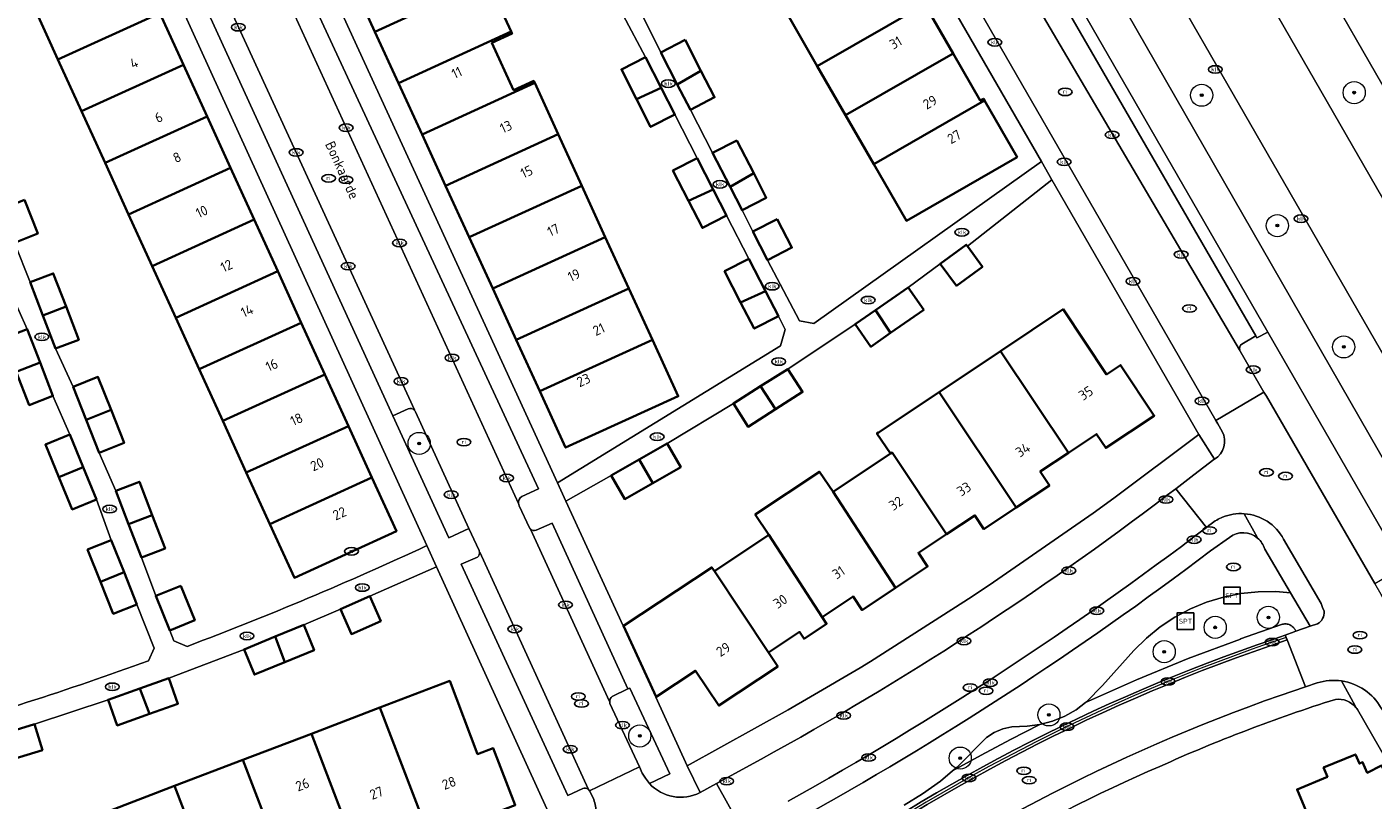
# Model space of a CAD drawing. Header units: metres. Extents: x 103671 to 105190, y 427150 to 429171.
# Tile 32 of 256: x 104116 to 104238, y 427272 to 427341. Entities that reach past the tile are written whole.
import ezdxf
from ezdxf.enums import TextEntityAlignment as Align

# ---------------------------------------------------------------- set-up
doc = ezdxf.new("R2010")
doc.units = ezdxf.units.M
for name, color, linetype, lineweight in [('B-WE-GR-BEPLANTING_CULTUUR_HEESTERS-GV', 253, 'Continuous', 18), ('B-WE-GR-BOOM-S', 253, 'Continuous', 25), ('B-WE-GR-HAAG-GV', 253, 'Continuous', 13), ('B-WE-IE-MEUBILAIR-S', 253, 'Continuous', 25), ('B-WE-IE-MEUBILAIR_WEGMEUBILAIR-S', 253, 'Continuous', 25), ('B-WE-OG-BEBOUWING-GV', 253, 'Continuous', 35), ('B-WE-OG-BEBOUWING-T18', 7, 'Continuous', 18), ('B-WE-OG-TERREIN_BEGROEID-GV', 253, 'Continuous', 18), ('B-WE-OG-TERREIN_ERF-GV', 253, 'Continuous', 18), ('B-WE-OG-TOPOGRAFIE-T18', 7, 'Continuous', 18), ('B-WE-RI-HWA_GOOT_MOLGOOT-G', 253, 'Continuous', 18), ('B-WE-VH-GESLOTENVERHARDING_ASFALT-GV', 253, 'Continuous', 18), ('B-WE-VH-ONVERHARD_ZAND-GV', 253, 'Continuous', 18), ('B-WE-VH-OPENVERHARDING-GV', 253, 'Continuous', 18), ('B-WE-VH-OPENVERHARDING_BETONSTRAATSTEEN-GV', 253, 'Continuous', 18), ('B-WE-VH-OPENVERHARDING_TEGEL-GV', 253, 'Continuous', 18)]:
    doc.layers.add(name, color=color, linetype=linetype, lineweight=lineweight)
doc.styles.add('NLCS-ISO', font='NLCS-ISO.ttf')
doc.styles.add('NLCS-ISO-M500-T18', font='NLCS-ISO.ttf', dxfattribs={"height": 0.9})

# ---------------------------------------------------------------- blocks, each defined once
blk = doc.blocks.new('SIE-MEUBILAIR_PUT_KOLK-SO')
blk.add_ellipse((0, 0), major_axis=(1.25, 0), ratio=0.54)
at = {"style": 'NLCS-ISO'}
blk.add_text('klk', height=0.75, dxfattribs=at).set_placement((0.03, 0), align=Align.MIDDLE_CENTER)
blk = doc.blocks.new('SIE-MEUBILAIR_PUT_RIOOLPUT-SO')
blk.add_ellipse((0, 0), major_axis=(1.25, 0), ratio=0.54)
at = {"style": 'NLCS-ISO'}
blk.add_text('ri', height=0.75, dxfattribs=at).set_placement((-0.04, 0.07), align=Align.MIDDLE_CENTER)
blk = doc.blocks.new('SIE-WEG_SPEELTOESTEL-SO')
at = {"flags": 128}
blk.add_lwpolyline([(-3.75, -3.75), (3.75, -3.75), (3.75, 3.75), (-3.75, 3.75)], close=True, dxfattribs=at)
at = {"style": 'NLCS-ISO'}
blk.add_text('SPT', height=2.25, dxfattribs=at).set_placement((0, 0), align=Align.MIDDLE_CENTER)
blk = doc.blocks.new('SGR-BOOM_GBKN-SO')
at = {"linetype": 'ByBlock', "lineweight": 18}
h = blk.add_hatch(color=0, dxfattribs=at)
h.dxf.hatch_style = 1
edge = h.paths.add_edge_path()
edge.add_arc((0, 0), 0.25, 0, 360)
at = {"color": 0, "linetype": 'ByBlock', "lineweight": 18}
for radius in [2, 0.25]:
    blk.add_circle((0, 0), radius, dxfattribs=at)
at = {"color": 0, "linetype": 'ByBlock', "lineweight": 18, "style": 'NLCS-ISO'}
blk.add_attdef('SOORT', (2.5, 0), '', height=1.5, dxfattribs=at)

msp = doc.modelspace()

# ---------------------------------------------------------------- linework, layer by layer
at = {"layer": 'B-WE-GR-BEPLANTING_CULTUUR_HEESTERS-GV', "flags": 128}
for points in [[(104150.798, 427306.815), (104149.438, 427306.193), (104154.475, 427295.195), (104156.289, 427296.026), (104151.461, 427306.569)], [(104169.011, 427280.235), (104171.661, 427274.504), (104171.916, 427273.952), (104172.225, 427273.48), (104172.566, 427273.007), (104174.414, 427273.886), (104170.8, 427281.605)], [(104170.8, 427281.605), (104170.612, 427281.538), (104169.208, 427280.871)]]:
    msp.add_lwpolyline(points, dxfattribs=at)
at = {"layer": 'B-WE-GR-BEPLANTING_CULTUUR_HEESTERS-GV'}
for points in [[(104151.393, 427306.678, 0.3396482), (104150.798, 427306.815)], [(104151.461, 427306.569, 0.0602283), (104151.393, 427306.678)], [(104169.208, 427280.871, 0.2645438), (104168.985, 427280.355)], [(104168.985, 427280.355, 0.0512088), (104169.011, 427280.235)]]:
    msp.add_lwpolyline(points, format="xyb", dxfattribs=at)
at = {"layer": 'B-WE-GR-HAAG-GV', "flags": 128}
msp.add_lwpolyline([(104176.499, 427403.742), (104173.616, 427408.942), (104168.939, 427416.851), (104167.974, 427416.256), (104198.952, 427362.437), (104199.567, 427361.993), (104202.433, 427356.905), (104202.499, 427356.278), (104227.257, 427313.407), (104227.367, 427313.223), (104228.358, 427313.747)], close=True, dxfattribs=at)
at = {"layer": 'B-WE-OG-BEBOUWING-GV', "flags": 128}
for points in [[(104145.689, 427345.496), (104147.814, 427340.859), (104157.972, 427345.515), (104155.853, 427350.154)], [(104194.857, 427347.747), (104185.183, 427342.189), (104187.706, 427337.756), (104197.405, 427343.329)], [(104119.214, 427338.346), (104128.417, 427342.542), (104126.209, 427347.383), (104117.007, 427343.187)], [(104147.814, 427340.859), (104149.938, 427336.224), (104160.095, 427340.878), (104157.972, 427345.515)], [(104190.252, 427333.337), (104199.953, 427338.911), (104197.405, 427343.329), (104187.706, 427337.756)], [(104130.541, 427337.884), (104128.417, 427342.542), (104119.214, 427338.346), (104121.339, 427333.687)], [(104162.218, 427336.241), (104162.132, 427336.428), (104160.314, 427335.596), (104158.361, 427339.86), (104160.18, 427340.693), (104160.095, 427340.878), (104149.938, 427336.224), (104152.064, 427331.584)], [(104175.787, 427340.121), (104173.6, 427338.995), (104175.084, 427336.112), (104177.217, 427337.343)], [(104192.798, 427328.919), (104202.788, 427334.656), (104202.694, 427334.819), (104202.408, 427334.654), (104199.953, 427338.911), (104190.252, 427333.337)], [(104132.666, 427333.225), (104130.541, 427337.884), (104121.339, 427333.687), (104123.463, 427329.028)], [(104172.229, 427338.581), (104170.035, 427337.467), (104171.4, 427334.781), (104173.638, 427335.806)], [(104177.217, 427337.343), (104175.084, 427336.112), (104176.264, 427333.82), (104178.451, 427334.946)], [(104154.187, 427326.951), (104164.341, 427331.604), (104162.218, 427336.241), (104152.064, 427331.584)], [(104173.638, 427335.806), (104171.4, 427334.781), (104172.671, 427332.278), (104174.864, 427333.392)], [(104202.788, 427334.656), (104192.798, 427328.919), (104195.744, 427323.807), (104205.736, 427329.547)], [(104125.588, 427324.369), (104134.79, 427328.566), (104132.666, 427333.225), (104123.463, 427329.028)], [(104164.341, 427331.604), (104154.187, 427326.951), (104156.312, 427322.315), (104166.465, 427326.968)], [(104180.443, 427331.056), (104178.256, 427329.93), (104179.84, 427326.853), (104181.973, 427328.084)], [(104176.878, 427329.452), (104174.688, 427328.33), (104176.086, 427325.602), (104178.325, 427326.627)], [(104134.79, 427328.566), (104125.588, 427324.369), (104127.712, 427319.71), (104136.915, 427323.907)], [(104181.973, 427328.084), (104179.84, 427326.853), (104180.919, 427324.756), (104183.106, 427325.882)], [(104166.465, 427326.968), (104156.312, 427322.315), (104158.435, 427317.679), (104168.587, 427322.331)], [(104116.195, 427325.677), (104114.114, 427324.856), (104115.312, 427321.816), (104117.394, 427322.637)], [(104178.325, 427326.627), (104176.086, 427325.602), (104177.343, 427323.15), (104179.532, 427324.272)], [(104136.915, 427323.907), (104127.712, 427319.71), (104129.837, 427315.052), (104139.039, 427319.248)], [(104184.084, 427323.96), (104181.899, 427322.83), (104183.231, 427320.254), (104185.416, 427321.384)], [(104170.711, 427317.694), (104168.587, 427322.331), (104158.435, 427317.679), (104160.56, 427313.042)], [(104201.245, 427321.495), (104201.139, 427321.639), (104198.803, 427319.922), (104200.26, 427317.94), (104202.596, 427319.657)], [(104181.541, 427320.363), (104179.354, 427319.237), (104180.798, 427316.433), (104183.037, 427317.458)], [(104116.72, 427318.257), (104117.866, 427315.262), (104119.945, 427316.057), (104118.799, 427319.052)], [(104129.837, 427315.052), (104131.961, 427310.393), (104141.164, 427314.589), (104139.039, 427319.248)], [(104172.834, 427313.057), (104170.711, 427317.694), (104160.56, 427313.042), (104162.684, 427308.406)], [(104183.037, 427317.458), (104180.798, 427316.433), (104182.018, 427314.063), (104184.205, 427315.189)], [(104197.321, 427315.766), (104195.914, 427317.784), (104192.959, 427315.724), (104194.325, 427313.677)], [(104119.945, 427316.057), (104117.866, 427315.262), (104119.011, 427312.266), (104121.09, 427313.061)], [(104192.959, 427315.724), (104191.138, 427314.455), (104192.545, 427312.436), (104194.325, 427313.677)], [(104210.354, 427302.849), (104212.902, 427304.544), (104213.733, 427303.296), (104218.109, 427306.195), (104215.057, 427310.767), (104213.801, 427309.929), (104209.881, 427315.809), (104204.224, 427312.034)], [(104116.428, 427314.004), (104114.284, 427313.168), (104115.456, 427310.164), (104117.6, 427311)], [(104131.961, 427310.393), (104134.086, 427305.734), (104143.288, 427309.93), (104141.164, 427314.589)], [(104172.834, 427313.057), (104162.684, 427308.406), (104165.01, 427303.331), (104175.168, 427307.96)], [(104117.6, 427311), (104115.456, 427310.164), (104116.628, 427307.159), (104118.772, 427307.995)], [(104198.691, 427308.339), (104205.649, 427297.917), (104208.646, 427299.911), (104207.815, 427301.16), (104210.354, 427302.849), (104204.224, 427312.034)], [(104143.288, 427309.93), (104134.086, 427305.734), (104136.21, 427301.075), (104145.413, 427305.272)], [(104185.059, 427310.42), (104182.601, 427308.864), (104183.926, 427306.78), (104186.382, 427308.348)], [(104120.58, 427308.813), (104121.761, 427305.835), (104124.008, 427306.726), (104122.827, 427309.704)], [(104182.601, 427308.864), (104180.142, 427307.308), (104181.469, 427305.211), (104183.926, 427306.78)], [(104205.649, 427297.917), (104198.691, 427308.339), (104193.241, 427304.701), (104193.094, 427304.603), (104194.31, 427302.782), (104194.457, 427302.88), (104199.371, 427295.519), (104201.921, 427297.211), (104202.735, 427295.978)], [(104124.008, 427306.726), (104121.761, 427305.835), (104122.941, 427302.857), (104125.189, 427303.748)], [(104138.335, 427296.416), (104147.537, 427300.613), (104145.413, 427305.272), (104136.21, 427301.075)], [(104120.279, 427304.497), (104118.094, 427303.595), (104119.301, 427300.67), (104121.486, 427301.572)], [(104174.18, 427303.707), (104171.654, 427302.264), (104172.874, 427300.128), (104175.4, 427301.571)], [(104194.756, 427290.657), (104197.659, 427292.583), (104196.83, 427293.833), (104199.371, 427295.519), (104194.457, 427302.88), (104194.31, 427302.782), (104189.137, 427299.328)], [(104121.486, 427301.572), (104119.301, 427300.67), (104120.507, 427297.745), (104122.693, 427298.647)], [(104171.654, 427302.264), (104169.127, 427300.821), (104170.347, 427298.685), (104172.874, 427300.128)], [(104124.435, 427299.42), (104125.59, 427296.416), (104127.721, 427297.235), (104126.567, 427300.239)], [(104147.537, 427300.613), (104138.335, 427296.416), (104140.542, 427291.575), (104149.745, 427295.772)], [(104188.141, 427288.033), (104190.936, 427289.897), (104191.743, 427288.657), (104194.756, 427290.657), (104189.137, 427299.328), (104187.921, 427301.15), (104182.115, 427297.274), (104183.331, 427295.453)], [(104127.721, 427297.235), (104125.59, 427296.416), (104126.744, 427293.411), (104128.875, 427294.23)], [(104183.323, 427284.821), (104186.119, 427286.685), (104186.524, 427286.077), (104188.546, 427287.425), (104188.141, 427288.033), (104183.331, 427295.453), (104178.424, 427292.177)], [(104124.024, 427294.966), (104121.896, 427294.119), (104123.05, 427291.22), (104125.178, 427292.067)], [(104125.178, 427292.067), (104123.05, 427291.22), (104124.204, 427288.321), (104126.331, 427289.168)], [(104170.221, 427287.247), (104173.174, 427280.817), (104176.729, 427283.176), (104178.835, 427280.037), (104184.15, 427283.581), (104183.323, 427284.821), (104178.424, 427292.177), (104178.197, 427292.518)], [(104130.29, 427290.855), (104128.035, 427289.934), (104129.304, 427286.825), (104131.56, 427287.746)], [(104147.348, 427289.917), (104144.696, 427288.751), (104145.686, 427286.499), (104148.338, 427287.665)], [(104141.385, 427287.314), (104138.817, 427286.262), (104139.694, 427283.964), (104142.317, 427285.039)], [(104138.817, 427286.262), (104136.001, 427285.108), (104136.934, 427282.832), (104139.694, 427283.964)], [(104129.213, 427282.521), (104126.601, 427281.587), (104127.479, 427279.289), (104130.041, 427280.206)], [(104152.217, 427269.503), (104155.03, 427270.584), (104155.568, 427269.184), (104160.46, 427271.062), (104158.473, 427276.207), (104157.074, 427275.667), (104154.562, 427282.266), (104148.262, 427279.859)], [(104126.601, 427281.587), (104123.738, 427280.562), (104124.567, 427278.246), (104127.479, 427279.289)], [(104152.217, 427269.503), (104148.262, 427279.859), (104142.074, 427277.496), (104146.578, 427265.745), (104149.861, 427267.001), (104149.327, 427268.393)], [(104117.098, 427278.368), (104114.172, 427277.472), (104115.052, 427275.169), (104117.818, 427276.016)], [(104139.877, 427264.788), (104142.692, 427265.865), (104143.228, 427264.464), (104146.578, 427265.745), (104142.074, 427277.496), (104135.908, 427275.14)], [(104129.743, 427272.785), (104134.248, 427261.031), (104137.534, 427262.286), (104136.985, 427263.682), (104139.877, 427264.788), (104135.908, 427275.14)], [(104237.295, 427273.971), (104236.899, 427274.93), (104236.611, 427274.811), (104236.254, 427275.637), (104233.378, 427274.441), (104233.724, 427273.61), (104230.99, 427272.474), (104235.788, 427260.932), (104241.689, 427263.384), (104240.667, 427265.848), (104242.833, 427266.939), (104238.612, 427274.626)], [(104129.743, 427272.785), (104123.577, 427270.43), (104127.546, 427260.075), (104130.363, 427261.151), (104130.899, 427259.75), (104134.248, 427261.031)]]:
    msp.add_lwpolyline(points, close=True, dxfattribs=at)
at = {"layer": 'B-WE-OG-TERREIN_BEGROEID-GV', "flags": 128}
for points in [[(104187.905, 427424.364), (104185.143, 427429.122), (104180.742, 427426.599), (104183.124, 427422.457), (104187.236, 427415.322), (104199.25, 427394.428), (104252.059, 427302.612), (104253.469, 427300.178), (104257.87, 427302.721), (104242.871, 427328.799)], [(104232.158, 427287.199), (104230.384, 427290.216), (104229.069, 427290.323), (104227.481, 427290.313), (104225.901, 427290.15), (104224.344, 427289.835), (104222.824, 427289.372), (104221.357, 427288.764), (104219.954, 427288.017), (104218.631, 427287.139), (104217.398, 427286.136), (104216.268, 427285.02), (104213.434, 427281.854), (104211.991, 427280.371), (104211.913, 427280.312), (104216.504, 427282.361), (104221.161, 427284.276), (104225.874, 427286.049), (104225.878, 427286.051), (104225.881, 427286.052), (104229.589, 427287.353), (104229.671, 427287.377), (104229.754, 427287.395), (104229.839, 427287.406), (104229.925, 427287.409), (104230.01, 427287.405), (104230.095, 427287.394), (104230.178, 427287.375), (104230.26, 427287.35), (104230.339, 427287.317), (104230.415, 427287.278), (104230.487, 427287.233), (104230.556, 427287.181), (104230.619, 427287.124), (104230.678, 427287.062), (104230.731, 427286.995), (104230.778, 427286.923), (104230.874, 427286.746)], [(104199.909, 427274.138), (104202.501, 427275.576), (104205.126, 427276.972), (104207.769, 427278.318), (104206.625, 427278.169), (104205.262, 427278.119), (104204.446, 427277.943), (104203.676, 427277.62), (104202.978, 427277.163), (104200.316, 427274.48)]]:
    msp.add_lwpolyline(points, close=True, dxfattribs=at)
for points in [[(104177.368, 427424.635), (104170.659, 427420.896), (104171.511, 427419.451), (104180.659, 427403.511), (104187.609, 427391.456), (104240.978, 427298.436), (104242.976, 427294.997), (104243.027, 427295.027), (104243.476, 427294.279), (104247.441, 427296.612), (104246.676, 427297.939), (104198.07, 427382.417)], [(104225.847, 427312.033), (104227.997, 427308.335), (104228.217, 427307.958), (104232.262, 427301), (104238.005, 427291.06), (104240.564, 427292.565), (104228.358, 427313.747)], [(104228.358, 427313.747), (104227.367, 427313.223), (104227.257, 427313.407), (104226.007, 427312.675)], [(104224.884, 427295.222), (104223.173, 427293.998)], [(104195.531, 427271.059), (104197.214, 427272.074), (104198.812, 427273.216), (104199.909, 427274.138), (104200.316, 427274.48), (104202.978, 427277.163), (104203.676, 427277.62), (104204.446, 427277.943), (104205.262, 427278.119), (104206.625, 427278.169), (104207.769, 427278.318), (104207.795, 427278.321), (104208.935, 427278.623), (104210.027, 427279.071), (104211.051, 427279.657), (104211.913, 427280.312), (104211.991, 427280.371), (104213.434, 427281.854), (104216.268, 427285.02), (104217.398, 427286.136), (104218.631, 427287.139), (104219.954, 427288.017), (104221.357, 427288.764), (104222.824, 427289.372), (104224.344, 427289.835), (104225.901, 427290.15), (104227.481, 427290.313), (104229.069, 427290.323), (104230.384, 427290.216), (104228.062, 427294.163)], [(104228.89, 427286.045), (104229.92, 427286.409), (104230.712, 427286.689), (104230.874, 427286.746), (104230.778, 427286.923), (104230.731, 427286.995), (104230.678, 427287.062), (104230.619, 427287.124), (104230.556, 427287.181), (104230.487, 427287.233), (104230.415, 427287.278), (104230.339, 427287.317), (104230.26, 427287.35), (104230.178, 427287.375), (104230.095, 427287.394), (104230.01, 427287.405), (104229.925, 427287.409), (104229.839, 427287.406), (104229.754, 427287.395), (104229.671, 427287.377), (104229.589, 427287.353), (104225.881, 427286.052), (104225.878, 427286.051), (104225.874, 427286.049), (104221.161, 427284.276), (104216.504, 427282.361), (104211.913, 427280.312), (104211.051, 427279.657), (104210.027, 427279.071), (104208.935, 427278.623), (104207.795, 427278.321), (104207.769, 427278.318), (104205.126, 427276.972), (104202.501, 427275.576), (104199.909, 427274.138), (104198.812, 427273.216), (104197.214, 427272.074), (104195.531, 427271.059)]]:
    msp.add_lwpolyline(points, dxfattribs=at)
at = {"layer": 'B-WE-OG-TERREIN_BEGROEID-GV'}
for points in [[(104226.007, 427312.675, 0.3161317), (104225.815, 427312.118)], [(104225.815, 427312.118, 0.0450976), (104225.847, 427312.033)], [(104227.43, 427295.158, 0.3546933), (104224.884, 427295.222)], [(104223.173, 427293.998, -0.036061), (104185.783, 427269.664)], [(104228.062, 427294.163, 0.1482862), (104227.43, 427295.158)], [(104183.794, 427262.517, -0.0765916), (104228.89, 427286.045)]]:
    msp.add_lwpolyline(points, format="xyb", dxfattribs=at)
at = {"layer": 'B-WE-OG-TERREIN_ERF-GV', "flags": 128}
for points in [[(104171.67, 427342.882), (104173.6, 427338.995), (104175.787, 427340.121), (104177.217, 427337.343), (104178.451, 427334.946), (104176.264, 427333.82), (104178.256, 427329.93), (104180.443, 427331.056), (104181.973, 427328.084), (104183.106, 427325.882), (104180.919, 427324.756), (104181.899, 427322.83), (104184.084, 427323.96), (104185.416, 427321.384), (104183.231, 427320.254), (104186.092, 427314.762), (104187.411, 427314.532), (104207.941, 427329.139), (104174.245, 427387.519)], [(104137.192, 427359.203), (104158.082, 427313.661), (104164.277, 427300.14), (104184.396, 427312.519), (104184.811, 427313.988), (104184.205, 427315.189), (104182.018, 427314.063), (104180.798, 427316.433), (104179.354, 427319.237), (104181.541, 427320.363), (104179.532, 427324.272), (104177.343, 427323.15), (104176.086, 427325.602), (104174.688, 427328.33), (104176.878, 427329.452), (104174.864, 427333.392), (104172.671, 427332.278), (104171.4, 427334.781), (104170.035, 427337.467), (104172.229, 427338.581), (104170.187, 427342.352)], [(104152.494, 427294.478), (104126.146, 427352.324)], [(104157.972, 427345.515), (104160.095, 427340.878), (104160.18, 427340.693), (104158.361, 427339.86), (104160.314, 427335.596), (104162.132, 427336.428), (104162.218, 427336.241), (104164.341, 427331.604), (104166.465, 427326.968), (104168.587, 427322.331), (104170.711, 427317.694), (104172.834, 427313.057), (104175.168, 427307.96), (104165.01, 427303.331), (104162.684, 427308.406), (104160.56, 427313.042), (104158.435, 427317.679), (104156.312, 427322.315), (104154.187, 427326.951), (104152.064, 427331.584), (104149.938, 427336.224), (104147.814, 427340.859), (104145.689, 427345.496)], [(104197.405, 427343.329), (104199.953, 427338.911), (104202.408, 427334.654), (104202.694, 427334.819), (104202.788, 427334.656), (104205.736, 427329.547), (104195.744, 427323.807), (104192.798, 427328.919), (104190.252, 427333.337), (104187.706, 427337.756), (104185.183, 427342.189)], [(104116.195, 427325.677), (104117.394, 427322.637), (104115.312, 427321.816), (104116.72, 427318.257), (104118.799, 427319.052), (104119.945, 427316.057), (104121.09, 427313.061), (104119.011, 427312.266), (104120.58, 427308.813), (104122.827, 427309.704), (104124.008, 427306.726), (104125.189, 427303.748), (104122.941, 427302.857), (104124.435, 427299.42), (104126.567, 427300.239), (104127.721, 427297.235), (104128.875, 427294.23), (104126.744, 427293.411), (104128.035, 427289.934), (104130.29, 427290.855), (104131.56, 427287.746), (104129.304, 427286.825), (104129.683, 427285.896), (104130.866, 427285.379)], [(104127.383, 427284.087), (104127.896, 427285.233), (104126.331, 427289.168), (104124.204, 427288.321), (104123.05, 427291.22), (104121.896, 427294.119), (104124.024, 427294.966), (104122.693, 427298.647), (104120.507, 427297.745), (104119.301, 427300.67), (104118.094, 427303.595), (104120.279, 427304.497), (104118.772, 427307.995), (104116.628, 427307.159), (104115.456, 427310.164), (104114.284, 427313.168), (104116.428, 427314.004), (104114.948, 427317.374), (104112.828, 427316.565), (104111.665, 427319.613)], [(104219.312, 427299.051), (104220.047, 427299.615), (104221.679, 427300.869), (104223.488, 427302.258), (104223.507, 427302.269), (104223.526, 427302.279), (104222.135, 427304.512), (104214.448, 427298.762), (104212.591, 427297.397), (104203.618, 427291.166), (104201.688, 427289.884), (104192.511, 427284.031), (104191.574, 427283.451), (104187.085, 427280.823), (104185.085, 427279.659), (104175.959, 427274.611), (104177.132, 427272.187), (104178.622, 427273.001), (104182.635, 427275.191)], [(104164.253, 427268.665), (104153.364, 427292.567), (104147.348, 427289.917), (104148.338, 427287.665), (104145.686, 427286.499), (104144.696, 427288.751), (104141.385, 427287.314), (104142.317, 427285.039), (104139.694, 427283.964), (104136.934, 427282.832), (104136.001, 427285.108), (104129.213, 427282.521), (104130.041, 427280.206), (104127.479, 427279.289), (104124.567, 427278.246), (104123.738, 427280.562), (104117.098, 427278.368), (104117.818, 427276.016), (104115.052, 427275.169)], [(104123.577, 427270.43), (104129.743, 427272.785), (104135.908, 427275.14), (104142.074, 427277.496), (104148.262, 427279.859), (104154.562, 427282.266), (104157.074, 427275.667), (104158.473, 427276.207), (104160.46, 427271.062)], [(104247.345, 427247.601), (104253.005, 427250.853), (104236.424, 427279.699)]]:
    msp.add_lwpolyline(points, dxfattribs=at)
for points in [[(104121.339, 427333.687), (104119.214, 427338.346), (104117.007, 427343.187), (104126.209, 427347.383), (104128.417, 427342.542), (104130.541, 427337.884), (104132.666, 427333.225), (104134.79, 427328.566), (104136.915, 427323.907), (104139.039, 427319.248), (104141.164, 427314.589), (104143.288, 427309.93), (104145.413, 427305.272), (104147.537, 427300.613), (104149.745, 427295.772), (104140.542, 427291.575), (104138.335, 427296.416), (104136.21, 427301.075), (104134.086, 427305.734), (104131.961, 427310.393), (104129.837, 427315.052), (104127.712, 427319.71), (104125.588, 427324.369), (104123.463, 427329.028)], [(104189.137, 427299.328), (104194.31, 427302.782), (104193.094, 427304.603), (104193.241, 427304.701), (104198.691, 427308.339), (104204.224, 427312.034), (104209.881, 427315.809), (104213.801, 427309.929), (104215.057, 427310.767), (104218.109, 427306.195), (104213.733, 427303.296), (104212.902, 427304.544), (104210.354, 427302.849), (104207.815, 427301.16), (104208.646, 427299.911), (104205.649, 427297.917), (104202.735, 427295.978), (104201.921, 427297.211), (104199.371, 427295.519), (104196.83, 427293.833), (104197.659, 427292.583), (104194.756, 427290.657), (104191.743, 427288.657), (104190.936, 427289.897), (104188.141, 427288.033), (104188.546, 427287.425), (104186.524, 427286.077), (104186.119, 427286.685), (104183.323, 427284.821), (104184.15, 427283.581), (104178.835, 427280.037), (104176.729, 427283.176), (104173.174, 427280.817), (104173.132, 427280.789), (104175.959, 427274.611), (104185.085, 427279.659), (104187.085, 427280.823), (104191.574, 427283.451), (104192.511, 427284.031), (104201.688, 427289.884), (104203.618, 427291.166), (104212.591, 427297.397), (104214.448, 427298.762), (104222.135, 427304.512), (104208.873, 427327.489), (104201.245, 427321.495), (104202.596, 427319.657), (104200.26, 427317.94), (104198.803, 427319.922), (104195.914, 427317.784), (104197.321, 427315.766), (104194.325, 427313.677), (104192.545, 427312.436), (104191.138, 427314.455), (104185.059, 427310.42), (104186.382, 427308.348), (104183.926, 427306.78), (104181.469, 427305.211), (104180.142, 427307.308), (104174.18, 427303.707), (104175.4, 427301.571), (104172.874, 427300.128), (104170.347, 427298.685), (104169.127, 427300.821), (104165.031, 427298.495), (104170.188, 427287.225), (104170.221, 427287.247), (104178.197, 427292.518), (104178.424, 427292.177), (104183.331, 427295.453), (104182.115, 427297.274), (104187.921, 427301.15)], [(104237.295, 427273.971), (104238.612, 427274.626), (104242.833, 427266.939), (104240.667, 427265.848), (104241.689, 427263.384), (104235.788, 427260.932), (104230.99, 427272.474), (104233.724, 427273.61), (104233.378, 427274.441), (104236.254, 427275.637), (104236.611, 427274.811), (104236.899, 427274.93)]]:
    msp.add_lwpolyline(points, close=True, dxfattribs=at)
at = {"layer": 'B-WE-OG-TERREIN_ERF-GV'}
for points in [[(104182.635, 427275.191, 0.0369821), (104219.312, 427299.051)], [(104130.866, 427285.379, 0.0186863), (104152.494, 427294.478)], [(104105.381, 427276.984, 0.0183975), (104127.383, 427284.087)], [(104234.437, 427280.596, 0.0294182), (104218.597, 427274.544)], [(104236.31, 427279.85, 0.2561866), (104234.437, 427280.596)], [(104236.424, 427279.699, 0.0264268), (104236.31, 427279.85)], [(104218.597, 427274.544, 0.0585957), (104186.463, 427255.837)]]:
    msp.add_lwpolyline(points, format="xyb", dxfattribs=at)
at = {"layer": 'B-WE-RI-HWA_GOOT_MOLGOOT-G'}
msp.add_lwpolyline([(104230.007, 427286.184, 0.0780839), (104183.973, 427262.34)], format="xyb", dxfattribs=at)
at = {"layer": 'B-WE-VH-GESLOTENVERHARDING_ASFALT-GV', "flags": 128}
msp.add_lwpolyline([(104191.242, 427432.171), (104188.685, 427436.775), (104182.633, 427433.446), (104185.143, 427429.122), (104187.905, 427424.364), (104242.871, 427328.799), (104248.711, 427332.485)], close=True, dxfattribs=at)
for points in [[(104187.609, 427391.456), (104180.659, 427403.511), (104171.511, 427419.451), (104170.659, 427420.896), (104169.272, 427423.246), (104166.261, 427421.64), (104166.991, 427420.27), (104167.666, 427419.004), (104168.939, 427416.851), (104173.616, 427408.942), (104176.499, 427403.742), (104228.358, 427313.747), (104240.564, 427292.565)], [(104179.49, 427420.425), (104190.341, 427395.862), (104190.827, 427394.953), (104198.07, 427382.417), (104246.676, 427297.939), (104247.441, 427296.612), (104249.872, 427292.397), (104251.588, 427289.387), (104257.669, 427292.917), (104255.94, 427295.915), (104253.469, 427300.178), (104252.059, 427302.612), (104199.25, 427394.428)], [(104244.925, 427291.865), (104243.476, 427294.279), (104243.027, 427295.027), (104242.976, 427294.997), (104240.978, 427298.436), (104187.609, 427391.456)]]:
    msp.add_lwpolyline(points, dxfattribs=at)
at = {"layer": 'B-WE-VH-ONVERHARD_ZAND-GV', "flags": 128}
msp.add_lwpolyline([(104176.499, 427403.742), (104173.616, 427408.942), (104168.939, 427416.851), (104167.974, 427416.256), (104198.952, 427362.437), (104199.567, 427361.993), (104202.433, 427356.905), (104202.499, 427356.278), (104227.257, 427313.407), (104227.367, 427313.223), (104228.358, 427313.747)], close=True, dxfattribs=at)
at = {"layer": 'B-WE-VH-OPENVERHARDING-GV', "flags": 128}
for points in [[(104130.345, 427352.529), (104130.357, 427352.503), (104151.372, 427306.723), (104151.393, 427306.678)], [(104160.759, 427298.288), (104137.266, 427349.58), (104137.263, 427349.586)], [(104151.461, 427306.569), (104156.289, 427296.026), (104156.969, 427294.541), (104157.204, 427294.051)], [(104161.743, 427296.092), (104160.833, 427298.075)], [(104223.251, 427296.453), (104223.028, 427296.283), (104222.806, 427296.113)], [(104227.43, 427295.158), (104227.39, 427295.23), (104226.223, 427297.358)], [(104168.985, 427280.355), (104168.959, 427280.412), (104161.841, 427295.951), (104161.828, 427295.981)], [(104223.173, 427293.998), (104224.884, 427295.222)], [(104157.239, 427293.928), (104157.259, 427293.885), (104167.041, 427272.516), (104167.055, 427272.485)], [(104230.094, 427285.959), (104230.007, 427286.184), (104229.92, 427286.409), (104228.89, 427286.045)], [(104229.456, 427280.958), (104231.732, 427281.731), (104230.094, 427285.959)], [(104232.783, 427282.088), (104231.732, 427281.731), (104229.456, 427280.958)], [(104236.31, 427279.85), (104236.224, 427280.01), (104234.999, 427282.265)], [(104167.164, 427272.35), (104171.661, 427274.504), (104169.011, 427280.235)]]:
    msp.add_lwpolyline(points, dxfattribs=at)
at = {"layer": 'B-WE-VH-OPENVERHARDING-GV'}
for points in [[(104151.393, 427306.678, -0.0602283), (104151.461, 427306.569)], [(104160.833, 427298.075, -0.0939719), (104160.759, 427298.288)], [(104224.262, 427297.039, 0.0670823), (104223.251, 427296.453)], [(104226.223, 427297.358, 0.1152207), (104224.262, 427297.039)], [(104161.828, 427295.981, -0.0815512), (104161.743, 427296.092)], [(104222.806, 427296.113, -0.0356569), (104185.074, 427271.405)], [(104224.884, 427295.222, -0.3546933), (104227.43, 427295.158)], [(104157.204, 427294.051, -0.0590715), (104157.239, 427293.928)], [(104185.783, 427269.664, 0.036061), (104223.173, 427293.998)], [(104228.89, 427286.045, 0.0765916), (104183.794, 427262.517)], [(104230.094, 427285.959, 0.0780839), (104184.06, 427262.115)], [(104184.06, 427262.115, -0.0780839), (104230.094, 427285.959)], [(104234.999, 427282.265, 0.1132654), (104232.783, 427282.088)], [(104229.456, 427280.958, 0.0718901), (104187.322, 427258.897)], [(104187.322, 427258.897, -0.0718901), (104229.456, 427280.958)], [(104169.011, 427280.235, -0.0512088), (104168.985, 427280.355)], [(104218.597, 427274.544, -0.0294182), (104234.437, 427280.596)], [(104234.437, 427280.596, -0.2561866), (104236.31, 427279.85)], [(104186.463, 427255.837, -0.0585957), (104218.597, 427274.544)], [(104167.055, 427272.485, -0.090883), (104167.164, 427272.35)]]:
    msp.add_lwpolyline(points, format="xyb", dxfattribs=at)
at = {"layer": 'B-WE-VH-OPENVERHARDING_BETONSTRAATSTEEN-GV', "flags": 128}
for points in [[(104162.148, 427412.545), (104223.654, 427305.762), (104227.997, 427308.335), (104225.847, 427312.033)], [(104226.007, 427312.675), (104227.257, 427313.407), (104202.499, 427356.278)], [(104225.815, 427312.118), (104225.799, 427312.144), (104200.335, 427355.485), (104200.32, 427355.51)], [(104200.32, 427355.51), (104200.335, 427355.485), (104225.799, 427312.144), (104225.815, 427312.118)], [(104151.393, 427306.678), (104151.372, 427306.723), (104130.357, 427352.503), (104130.345, 427352.529)], [(104130.054, 427352.11), (104128.695, 427351.487), (104149.438, 427306.193), (104150.798, 427306.815)], [(104238.574, 427279.819), (104239.478, 427278.278), (104243.848, 427280.767), (104243.727, 427280.986), (104242.089, 427283.959), (104240.331, 427287.02), (104238.987, 427289.36), (104238.577, 427290.07), (104238.005, 427291.06), (104232.262, 427301), (104228.217, 427307.958), (104227.997, 427308.335), (104223.654, 427305.762), (104223.823, 427305.469), (104224.222, 427304.776)], [(104223.526, 427302.279), (104223.507, 427302.269), (104223.488, 427302.258), (104221.679, 427300.869), (104220.047, 427299.615), (104222.806, 427296.113), (104223.028, 427296.283), (104223.251, 427296.453)], [(104222.806, 427296.113), (104220.047, 427299.615), (104219.312, 427299.051)], [(104229.768, 427295.072), (104233.158, 427289.263), (104233.281, 427288.902), (104233.42, 427288.548)], [(104157.055, 427293.433), (104155.577, 427292.789), (104165.214, 427271.924), (104166.548, 427272.541)], [(104167.055, 427272.485), (104167.041, 427272.516), (104157.259, 427293.885), (104157.239, 427293.928)], [(104232.823, 427287.432), (104232.158, 427287.199), (104230.874, 427286.746), (104230.712, 427286.689), (104229.92, 427286.409), (104230.007, 427286.184), (104230.094, 427285.959), (104231.732, 427281.731), (104232.783, 427282.088)], [(104234.999, 427282.265), (104236.224, 427280.01), (104236.31, 427279.85)], [(104236.424, 427279.699), (104253.005, 427250.853), (104253.767, 427249.524), (104287.272, 427191.187), (104288.984, 427188.3), (104289.239, 427187.801), (104290.055, 427185.843), (104296.469, 427170.387), (104297.839, 427167.063), (104301.519, 427166.254)], [(104182.635, 427275.191), (104178.622, 427273.001), (104180.811, 427269.076)], [(104172.566, 427273.007), (104172.225, 427273.48), (104171.916, 427273.952), (104171.661, 427274.504), (104167.164, 427272.35), (104167.5, 427271.709)], [(104180.811, 427269.076), (104178.622, 427273.001), (104177.132, 427272.187)]]:
    msp.add_lwpolyline(points, dxfattribs=at)
at = {"layer": 'B-WE-VH-OPENVERHARDING_BETONSTRAATSTEEN-GV'}
for points in [[(104225.815, 427312.118, -0.3161317), (104226.007, 427312.675)], [(104225.847, 427312.033, -0.0450976), (104225.815, 427312.118)], [(104150.798, 427306.815, -0.3396482), (104151.393, 427306.678)], [(104224.222, 427304.776, -0.4061166), (104223.526, 427302.279)], [(104219.312, 427299.051, -0.0369821), (104182.635, 427275.191)], [(104223.251, 427296.453, -0.0670823), (104224.262, 427297.039)], [(104224.262, 427297.039, -0.1152207), (104226.223, 427297.358)], [(104226.223, 427297.358, -0.2573817), (104229.768, 427295.072)], [(104185.074, 427271.405, 0.0356569), (104222.806, 427296.113)], [(104157.239, 427293.928, -0.2595242), (104157.055, 427293.433)], [(104233.42, 427288.548, -0.3075391), (104232.823, 427287.432)], [(104232.783, 427282.088, -0.1132654), (104234.999, 427282.265)], [(104238.574, 427279.819, 0.2301889), (104234.999, 427282.265)], [(104234.999, 427282.265, -0.2301889), (104238.574, 427279.819)], [(104236.31, 427279.85, -0.0264268), (104236.424, 427279.699)], [(104166.548, 427272.541, -0.3023009), (104167.055, 427272.485)], [(104177.132, 427272.187, -0.3390275), (104172.566, 427273.007)], [(104167.5, 427271.709, -0.070164), (104167.762, 427270.513)]]:
    msp.add_lwpolyline(points, format="xyb", dxfattribs=at)
at = {"layer": 'B-WE-VH-OPENVERHARDING_TEGEL-GV', "flags": 128}
for points in [[(104224.222, 427304.776), (104223.823, 427305.469), (104223.654, 427305.762), (104162.148, 427412.545)], [(104160.389, 427411.584), (104173.013, 427389.616), (104174.245, 427387.519), (104207.941, 427329.139), (104208.873, 427327.489), (104222.135, 427304.512), (104223.526, 427302.279)], [(104170.221, 427287.247), (104170.188, 427287.225), (104165.031, 427298.495), (104164.277, 427300.14), (104158.082, 427313.661), (104137.192, 427359.203), (104136.218, 427361.27), (104124.384, 427387.098), (104121.503, 427385.171)], [(104115.838, 427381.323), (104113.621, 427379.825), (104125.403, 427353.956), (104126.146, 427352.324), (104152.494, 427294.478), (104153.364, 427292.567), (104164.253, 427268.665), (104165.34, 427266.297), (104165.575, 427266.418)], [(104134.458, 427356.745), (104135.836, 427357.377), (104138.108, 427352.417), (104139.139, 427350.166), (104162.554, 427299.599), (104161.062, 427298.916)], [(104157.204, 427294.051), (104156.969, 427294.541), (104156.289, 427296.026), (104154.475, 427295.195), (104149.438, 427306.193), (104128.695, 427351.487)], [(104161.062, 427298.916), (104162.554, 427299.599), (104139.139, 427350.166)], [(104137.263, 427349.586), (104137.266, 427349.58), (104160.759, 427298.288)], [(104170.187, 427342.352), (104172.229, 427338.581), (104173.638, 427335.806), (104174.864, 427333.392), (104176.878, 427329.452), (104178.325, 427326.627), (104179.532, 427324.272), (104181.541, 427320.363), (104183.037, 427317.458), (104184.205, 427315.189), (104184.811, 427313.988), (104184.396, 427312.519), (104164.277, 427300.14), (104165.031, 427298.495), (104169.127, 427300.821), (104171.654, 427302.264), (104174.18, 427303.707), (104180.142, 427307.308), (104182.601, 427308.864), (104185.059, 427310.42), (104191.138, 427314.455), (104192.959, 427315.724), (104195.914, 427317.784), (104198.803, 427319.922), (104201.139, 427321.639), (104201.245, 427321.495), (104208.873, 427327.489), (104207.941, 427329.139), (104187.411, 427314.532), (104186.092, 427314.762), (104183.231, 427320.254), (104181.899, 427322.83), (104180.919, 427324.756), (104179.84, 427326.853), (104178.256, 427329.93), (104176.264, 427333.82), (104175.084, 427336.112), (104173.6, 427338.995), (104171.67, 427342.882)], [(104124.435, 427299.42), (104122.941, 427302.857), (104121.761, 427305.835), (104120.58, 427308.813), (104119.011, 427312.266), (104117.866, 427315.262), (104116.72, 427318.257), (104115.312, 427321.816), (104114.114, 427324.856), (104112.915, 427327.895), (104111.468, 427331.22), (104110.34, 427334.215), (104109.212, 427337.211), (104108.117, 427340.119), (104108.583, 427341.436)], [(104105.395, 427339.576), (104106.511, 427339.183), (104108.917, 427332.944), (104110.073, 427329.947), (104111.229, 427326.949), (104112.621, 427323.471), (104113.785, 427320.423), (104114.948, 427317.374), (104116.428, 427314.004), (104117.6, 427311), (104118.772, 427307.995), (104120.279, 427304.497), (104121.486, 427301.572), (104122.693, 427298.647), (104124.024, 427294.966), (104125.178, 427292.067), (104126.331, 427289.168), (104127.896, 427285.233), (104127.383, 427284.087)], [(104130.866, 427285.379), (104129.683, 427285.896), (104129.304, 427286.825), (104128.035, 427289.934), (104126.744, 427293.411), (104125.59, 427296.416), (104124.435, 427299.42)], [(104160.833, 427298.075), (104161.743, 427296.092)], [(104162.35, 427295.874), (104163.793, 427296.501), (104170.612, 427281.538), (104170.8, 427281.605), (104174.414, 427273.886), (104172.566, 427273.007)], [(104169.208, 427280.871), (104170.612, 427281.538), (104163.793, 427296.501), (104162.35, 427295.874)], [(104226.223, 427297.358), (104227.39, 427295.23), (104227.43, 427295.158)], [(104161.828, 427295.981), (104161.841, 427295.951), (104168.959, 427280.412), (104168.985, 427280.355)], [(104105.381, 427276.984), (104106.079, 427274.999), (104111.532, 427276.664), (104114.172, 427277.472), (104117.098, 427278.368), (104123.738, 427280.562), (104126.601, 427281.587), (104129.213, 427282.521), (104136.001, 427285.108), (104138.817, 427286.262), (104141.385, 427287.314), (104144.696, 427288.751), (104147.348, 427289.917), (104153.364, 427292.567), (104152.494, 427294.478)], [(104228.062, 427294.163), (104230.384, 427290.216), (104232.158, 427287.199), (104232.823, 427287.432)], [(104233.42, 427288.548), (104233.281, 427288.902), (104233.158, 427289.263), (104229.768, 427295.072)], [(104166.548, 427272.541), (104165.214, 427271.924), (104155.577, 427292.789), (104157.055, 427293.433)], [(104177.132, 427272.187), (104175.959, 427274.611), (104173.132, 427280.789), (104173.174, 427280.817), (104170.221, 427287.247)], [(104167.5, 427271.709), (104167.164, 427272.35)]]:
    msp.add_lwpolyline(points, dxfattribs=at)
at = {"layer": 'B-WE-VH-OPENVERHARDING_TEGEL-GV'}
for points in [[(104223.526, 427302.279, 0.4061166), (104224.222, 427304.776)], [(104161.062, 427298.916, 0.310457), (104160.759, 427298.288)], [(104160.759, 427298.288, -0.310457), (104161.062, 427298.916)], [(104160.759, 427298.288, 0.0939719), (104160.833, 427298.075)], [(104229.768, 427295.072, 0.2573817), (104226.223, 427297.358)], [(104161.743, 427296.092, 0.0815512), (104161.828, 427295.981)], [(104161.828, 427295.981, 0.2963216), (104162.35, 427295.874)], [(104162.35, 427295.874, -0.2963216), (104161.828, 427295.981)], [(104152.494, 427294.478, -0.0186863), (104130.866, 427285.379)], [(104157.239, 427293.928, 0.0590715), (104157.204, 427294.051)], [(104227.43, 427295.158, -0.1482862), (104228.062, 427294.163)], [(104157.055, 427293.433, 0.2595242), (104157.239, 427293.928)], [(104232.823, 427287.432, 0.3075391), (104233.42, 427288.548)], [(104127.383, 427284.087, -0.0183975), (104105.381, 427276.984)], [(104168.985, 427280.355, -0.2645438), (104169.208, 427280.871)], [(104167.055, 427272.485, 0.3023009), (104166.548, 427272.541)], [(104167.164, 427272.35, 0.090883), (104167.055, 427272.485)], [(104172.566, 427273.007, 0.3390275), (104177.132, 427272.187)], [(104167.762, 427270.513, 0.070164), (104167.5, 427271.709)]]:
    msp.add_lwpolyline(points, format="xyb", dxfattribs=at)

# ---------------------------------------------------------------- block references
at = {"layer": 'B-WE-GR-BOOM-S', "xscale": 0.5, "yscale": 0.5, "zscale": 0.5}
for p in [(104222.383, 427335.133), (104236.137, 427335.368), (104229.205, 427323.364), (104235.194, 427312.414), (104151.8, 427303.7), (104223.6, 427287.1), (104228.4, 427288), (104219, 427284.9), (104208.6, 427279.2), (104171.7, 427277.3), (104200.6, 427275.3)]:
    msp.add_blockref('SGR-BOOM_GBKN-SO', p, dxfattribs=at)
at = {"layer": 'B-WE-IE-MEUBILAIR-S', "xscale": 0.5, "yscale": 0.5, "zscale": 0.5}
for name, p in [('SIE-MEUBILAIR_PUT_KOLK-SO', (104135.49, 427341.27)), ('SIE-MEUBILAIR_PUT_KOLK-SO', (104203.73, 427339.91)), ('SIE-MEUBILAIR_PUT_KOLK-SO', (104223.61, 427337.46)), ('SIE-MEUBILAIR_PUT_KOLK-SO', (104174.27, 427336.18)), ('SIE-MEUBILAIR_PUT_RIOOLPUT-SO', (104210.076, 427335.433)), ('SIE-MEUBILAIR_PUT_KOLK-SO', (104145.22, 427332.2)), ('SIE-MEUBILAIR_PUT_KOLK-SO', (104214.3, 427331.56)), ('SIE-MEUBILAIR_PUT_KOLK-SO', (104140.7, 427329.97)), ('SIE-MEUBILAIR_PUT_KOLK-SO', (104209.97, 427329.12)), ('SIE-MEUBILAIR_PUT_RIOOLPUT-SO', (104143.637, 427327.632)), ('SIE-MEUBILAIR_PUT_RIOOLPUT-SO', (104145.202, 427327.493)), ('SIE-MEUBILAIR_PUT_KOLK-SO', (104178.93, 427327.09)), ('SIE-MEUBILAIR_PUT_KOLK-SO', (104231.34, 427323.99)), ('SIE-MEUBILAIR_PUT_KOLK-SO', (104150.03, 427321.8)), ('SIE-MEUBILAIR_PUT_KOLK-SO', (104200.74, 427322.76)), ('SIE-MEUBILAIR_PUT_KOLK-SO', (104220.53, 427320.76)), ('SIE-MEUBILAIR_PUT_KOLK-SO', (104145.4, 427319.7)), ('SIE-MEUBILAIR_PUT_KOLK-SO', (104216.19, 427318.34)), ('SIE-MEUBILAIR_PUT_KOLK-SO', (104183.64, 427317.89)), ('SIE-MEUBILAIR_PUT_KOLK-SO', (104192.3, 427316.64)), ('SIE-MEUBILAIR_PUT_RIOOLPUT-SO', (104221.28, 427315.882)), ('SIE-MEUBILAIR_PUT_KOLK-SO', (104117.76, 427313.32)), ('SIE-MEUBILAIR_PUT_KOLK-SO', (104154.76, 427311.43)), ('SIE-MEUBILAIR_PUT_KOLK-SO', (104184.23, 427311.09)), ('SIE-MEUBILAIR_PUT_KOLK-SO', (104227.02, 427310.36)), ('SIE-MEUBILAIR_PUT_KOLK-SO', (104150.16, 427309.31)), ('SIE-MEUBILAIR_PUT_KOLK-SO', (104222.41, 427307.53)), ('SIE-MEUBILAIR_PUT_RIOOLPUT-SO', (104155.837, 427303.821)), ('SIE-MEUBILAIR_PUT_KOLK-SO', (104173.26, 427304.31)), ('SIE-MEUBILAIR_PUT_RIOOLPUT-SO', (104228.223, 427301.092)), ('SIE-MEUBILAIR_PUT_KOLK-SO', (104159.69, 427300.58)), ('SIE-MEUBILAIR_PUT_RIOOLPUT-SO', (104229.948, 427300.757)), ('SIE-MEUBILAIR_PUT_KOLK-SO', (104154.69, 427299.08)), ('SIE-MEUBILAIR_PUT_KOLK-SO', (104219.16, 427298.64)), ('SIE-MEUBILAIR_PUT_KOLK-SO', (104123.88, 427297.78)), ('SIE-MEUBILAIR_PUT_KOLK-SO', (104221.7, 427295.02)), ('SIE-MEUBILAIR_PUT_RIOOLPUT-SO', (104223.095, 427295.841)), ('SIE-MEUBILAIR_PUT_RIOOLPUT-SO', (104145.696, 427293.963)), ('SIE-MEUBILAIR_PUT_RIOOLPUT-SO', (104225.242, 427292.552)), ('SIE-MEUBILAIR_PUT_KOLK-SO', (104210.4, 427292.22)), ('SIE-MEUBILAIR_PUT_KOLK-SO', (104146.67, 427290.69)), ('SIE-MEUBILAIR_PUT_KOLK-SO', (104164.99, 427289.13)), ('SIE-MEUBILAIR_PUT_KOLK-SO', (104212.93, 427288.6)), ('SIE-MEUBILAIR_PUT_KOLK-SO', (104160.42, 427286.95)), ('SIE-MEUBILAIR_PUT_RIOOLPUT-SO', (104236.657, 427286.395)), ('SIE-MEUBILAIR_PUT_KOLK-SO', (104136.27, 427286.32)), ('SIE-MEUBILAIR_PUT_KOLK-SO', (104200.94, 427285.87)), ('SIE-MEUBILAIR_PUT_KOLK-SO', (104228.73, 427285.77)), ('SIE-MEUBILAIR_PUT_RIOOLPUT-SO', (104236.2, 427285.096)), ('SIE-MEUBILAIR_PUT_KOLK-SO', (104124.12, 427281.74)), ('SIE-MEUBILAIR_PUT_RIOOLPUT-SO', (104201.504, 427281.664)), ('SIE-MEUBILAIR_PUT_KOLK-SO', (104203.32, 427282.11)), ('SIE-MEUBILAIR_PUT_KOLK-SO', (104219.34, 427282.21)), ('SIE-MEUBILAIR_PUT_RIOOLPUT-SO', (104166.155, 427280.863)), ('SIE-MEUBILAIR_PUT_RIOOLPUT-SO', (104202.932, 427281.375)), ('SIE-MEUBILAIR_PUT_RIOOLPUT-SO', (104166.442, 427280.223)), ('SIE-MEUBILAIR_PUT_KOLK-SO', (104190.09, 427279.14)), ('SIE-MEUBILAIR_PUT_KOLK-SO', (104170.14, 427278.27)), ('SIE-MEUBILAIR_PUT_KOLK-SO', (104210.23, 427278.13)), ('SIE-MEUBILAIR_PUT_KOLK-SO', (104165.42, 427276.1)), ('SIE-MEUBILAIR_PUT_KOLK-SO', (104192.34, 427275.35)), ('SIE-MEUBILAIR_PUT_KOLK-SO', (104179.54, 427273.22)), ('SIE-MEUBILAIR_PUT_KOLK-SO', (104201.39, 427273.51)), ('SIE-MEUBILAIR_PUT_RIOOLPUT-SO', (104206.33, 427274.154)), ('SIE-MEUBILAIR_PUT_RIOOLPUT-SO', (104206.827, 427273.304))]:
    msp.add_blockref(name, p, dxfattribs=at)
at = {"layer": 'B-WE-IE-MEUBILAIR_WEGMEUBILAIR-S', "xscale": 0.2, "yscale": 0.2, "zscale": 0.2}
for p in [(104225.116, 427289.965), (104220.913, 427287.651)]:
    msp.add_blockref('SIE-WEG_SPEELTOESTEL-SO', p, dxfattribs=at)

# ---------------------------------------------------------------- texts
at = {"layer": 'B-WE-OG-BEBOUWING-T18', "style": 'NLCS-ISO-M500-T18'}
for s, rotation, p in [('31', 30, (104194.78, 427339.873)), ('4', 24.5, (104126.076, 427338.035)), ('11', 24.6, (104155.192, 427337.172)), ('29', 30, (104197.876, 427334.505)), ('6', 24.5, (104128.308, 427333.141)), ('13', 24.6, (104159.629, 427332.288)), ('27', 30, (104200.06, 427331.38)), ('8', 24.5, (104129.957, 427329.524)), ('15', 24.6, (104161.49, 427328.224)), ('10', 24.5, (104132.189, 427324.63)), ('17', 24.6, (104163.902, 427322.955)), ('12', 24.5, (104134.421, 427319.736)), ('19', 24.6, (104165.763, 427318.891)), ('14', 24.5, (104136.275, 427315.669)), ('21', 24.6, (104168.002, 427314.001)), ('16', 24.5, (104138.507, 427310.775)), ('23', 24.6, (104166.621, 427309.416)), ('35', 33.7, (104211.932, 427308.244)), ('18', 24.5, (104140.739, 427305.881)), ('34', 33.6, (104206.25, 427303.121)), ('20', 24.5, (104142.593, 427301.815)), ('33', 33.6, (104200.94, 427299.588)), ('32', 33.7, (104194.8, 427298.299)), ('22', 24.5, (104144.614, 427297.382)), ('31', 33.6, (104189.628, 427292.054)), ('30', 33.7, (104184.368, 427289.447)), ('29', 33.7, (104179.233, 427285.11)), ('26', 20.9, (104141.271, 427272.907)), ('28', 21, (104154.491, 427273.055)), ('27', 21, (104147.944, 427272.147))]:
    msp.add_text(s, height=0.9, rotation=rotation, dxfattribs=at).set_placement(p, align=Align.MIDDLE)
at = {"layer": 'B-WE-OG-TOPOGRAFIE-T18', "style": 'NLCS-ISO-M500-T18'}
msp.add_text('Bonkaarde', height=0.9, rotation=294.6, dxfattribs=at).set_placement((104144.861, 427328.373), align=Align.MIDDLE)

doc.saveas('drawing.dxf')
